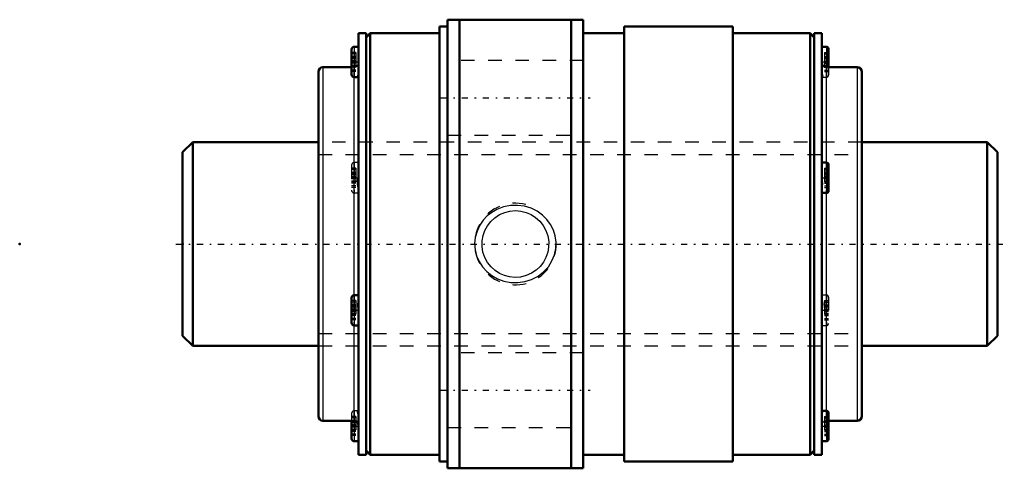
# Model space of a CAD drawing. Header units: millimetres. Extents: x -12 to 60.5, y -16.5 to 16.5.
import ezdxf

# ---------------------------------------------------------------- set-up
doc = ezdxf.new("R2010")
doc.units = ezdxf.units.MM
doc.linetypes.add('Center', pattern=[1.5, 0.45, -0.5, 0.05, -0.5])
doc.linetypes.add('Dashed', pattern=[2, 1, -1])
for name, color, linetype, lineweight in [('2d ConnectionPoints', 7, 'Continuous', 50), ('AM_0', 7, 'Continuous', 50), ('AM_4', 3, 'Continuous', 25), ('AM_5', 3, 'Continuous', 25), ('AM_7', 7, 'Center', 25), ('AM_9', 6, 'Dashed', 25)]:
    doc.layers.add(name, color=color, linetype=linetype, lineweight=lineweight)

# ---------------------------------------------------------------- blocks, each defined once
blk = doc.blocks.new('1_WTF1530_2ZZ_Nut_0_in_WTF1530_2ZZ_60LC7T_000_rev_4')
at = {"layer": 'AM_0'}
for p, q in [((18.9, 16), (18.9, -16)), ((19.5, 16), (18.9, 16)), ((29.5, 16.5), (19.5, 16.5)), ((19.5, 16.5), (19.5, -16.5)), ((20.383, 16.5), (20.383, -16.5)), ((28.617, 16.5), (28.617, -16.5)), ((29.5, 16.5), (29.5, -16.5)), ((32.5, 16), (32.5, -16)), ((40.5, 16), (32.5, 16)), ((40.5, 16), (40.5, -16)), ((12.94, 15.5), (12.94, -15.5)), ((13.5, 15.5), (12.94, 15.5)), ((13.8, 15.5), (13.5, 15.2)), ((13.5, 15.5), (13.5, -15.5)), ((13.8, 15.5), (13.8, -15.5)), ((18.9, 15.5), (13.8, 15.5)), ((32.5, 15.5), (29.5, 15.5)), ((46.2, 15.5), (40.5, 15.5)), ((46.2, 15.5), (46.2, -15.5)), ((46.5, 15.2), (46.2, 15.5)), ((46.5, 15.5), (46.5, -15.5)), ((47.06, 15.5), (46.5, 15.5)), ((47.06, 15.5), (47.06, -15.5)), ((12.94, 14.511), (12.64, 14.511)), ((47.41, 14.511), (47.06, 14.511)), ((12.44, 14.311), (12.44, 12.471)), ((47.56, 14.361), (47.56, 13)), ((10, 12.67), (10, -12.67)), ((12.44, 13), (10.33, 13)), ((49.67, 13), (47.39, 13)), ((50, 12.67), (50, -12.67)), ((12.64, 12.271), (12.915, 12.271)), ((47.41, 5.994), (47.06, 5.994)), ((47.56, 5.844), (47.56, 3.904)), ((47.06, 3.754), (47.41, 3.754)), ((12.44, -3.954), (12.44, -5.794)), ((12.94, -3.754), (12.64, -3.754)), ((12.64, -5.994), (12.94, -5.994)), ((47.41, -12.271), (47.086, -12.271)), ((10.33, -13), (12.61, -13)), ((12.44, -13), (12.44, -14.311)), ((47.56, -12.421), (47.56, -14.361)), ((47.56, -13), (49.67, -13)), ((12.64, -14.511), (12.94, -14.511)), ((13.5, -15.2), (13.8, -15.5)), ((46.2, -15.5), (46.5, -15.2)), ((47.06, -14.511), (47.41, -14.511)), ((12.94, -15.5), (13.5, -15.5)), ((13.8, -15.5), (18.9, -15.5)), ((29.5, -15.5), (32.5, -15.5)), ((40.5, -15.5), (46.2, -15.5)), ((46.5, -15.5), (47.06, -15.5)), ((18.9, -16), (19.5, -16)), ((19.5, -16.5), (29.5, -16.5)), ((32.5, -16), (40.5, -16))]:
    blk.add_line(p, q, dxfattribs=at)
for centre, radius, start, end in [((12.64, 14.311), 0.2, 90, 180), ((47.41, 14.361), 0.15, 360, 90), ((47.39, 13.33), 0.33, 180, 270), ((10.33, 12.67), 0.33, 90, 180), ((12.64, 12.471), 0.2, 180, 270), ((49.67, 12.67), 0.33, 360, 90), ((47.41, 5.844), 0.15, 360, 90), ((47.41, 3.904), 0.15, 270, 0), ((12.64, -3.954), 0.2, 90, 180), ((12.64, -5.794), 0.2, 180, 270), ((47.41, -12.421), 0.15, 360, 90), ((10.33, -12.67), 0.33, 180, 270), ((12.61, -13.33), 0.33, 360, 90), ((49.67, -12.67), 0.33, 270, 0), ((12.64, -14.311), 0.2, 180, 270), ((47.41, -14.361), 0.15, 270, 0)]:
    blk.add_arc(centre, radius, start, end, dxfattribs=at)
at = {"layer": 'AM_4'}
for p, q in [((12.64, 14.511), (12.64, 12.271)), ((47.41, 14.511), (47.41, 13)), ((10.33, 13), (10.33, -13)), ((47.39, 13), (47.39, 5.994)), ((49.67, 13), (49.67, -13)), ((12.61, 12.273), (12.61, -3.756)), ((47.41, 5.994), (47.41, 3.754)), ((47.39, 3.754), (47.39, -12.271)), ((12.64, -3.754), (12.64, -5.994)), ((12.61, -5.992), (12.61, -13)), ((47.41, -12.271), (47.41, -14.511)), ((12.64, -13.001), (12.64, -14.511))]:
    blk.add_line(p, q, dxfattribs=at)
at = {"layer": 'AM_5', "linetype": 'Dashed'}
blk.add_arc((24.5, 0), 3, 75, 15, dxfattribs=at)
at = {"layer": 'AM_7'}
for p, q in [((12.415, 13.391), (12.965, 13.391)), ((47.035, 13.391), (47.585, 13.391)), ((19, 10.75), (30, 10.75)), ((12.415, 4.874), (12.965, 4.874)), ((47.035, 4.874), (47.585, 4.874)), ((12.415, -4.874), (12.965, -4.874)), ((47.035, -4.874), (47.585, -4.874)), ((19, -10.75), (30, -10.75)), ((12.415, -13.391), (12.965, -13.391)), ((47.035, -13.391), (47.585, -13.391))]:
    blk.add_line(p, q, dxfattribs=at)
at = {"layer": 'AM_9'}
for p, q in [((12.74, 14.1), (12.44, 14.1)), ((12.74, 13.987), (12.44, 13.987)), ((12.74, 13.783), (12.44, 13.783)), ((12.74, 14.1), (12.74, 12.681)), ((47.26, 14.1), (47.56, 14.1)), ((47.26, 14.1), (47.26, 12.681)), ((47.26, 13.987), (47.56, 13.987)), ((47.26, 13.783), (47.56, 13.783)), ((12.74, 13.752), (12.44, 13.752)), ((12.74, 13.657), (12.44, 13.657)), ((12.44, 13.647), (12.74, 13.647)), ((12.74, 13.64), (12.44, 13.64)), ((12.74, 13.473), (12.44, 13.473)), ((12.74, 13.435), (12.44, 13.435)), ((12.74, 13.347), (12.44, 13.347)), ((12.74, 13.308), (12.44, 13.308)), ((12.74, 13.142), (12.44, 13.142)), ((12.74, 13.134), (12.44, 13.134)), ((12.74, 13.124), (12.44, 13.124)), ((29.5, 13.5), (19.5, 13.5)), ((47.26, 13.752), (47.56, 13.752)), ((47.26, 13.657), (47.56, 13.657)), ((47.26, 13.647), (47.56, 13.647)), ((47.26, 13.64), (47.56, 13.64)), ((47.26, 13.473), (47.56, 13.473)), ((47.26, 13.435), (47.56, 13.435)), ((47.26, 13.347), (47.56, 13.347)), ((47.26, 13.308), (47.56, 13.308)), ((47.26, 13.142), (47.56, 13.142)), ((47.56, 13.134), (47.26, 13.134)), ((47.26, 13.124), (47.56, 13.124)), ((12.74, 13.029), (12.44, 13.029)), ((12.61, 13), (12.44, 13)), ((12.74, 12.998), (12.44, 12.998)), ((12.74, 12.794), (12.44, 12.794)), ((12.74, 12.681), (12.44, 12.681)), ((12.61, 13), (12.61, 12.273)), ((47.26, 13.029), (47.56, 13.029)), ((47.26, 12.998), (47.56, 12.998)), ((47.26, 12.794), (47.56, 12.794)), ((47.26, 12.681), (47.56, 12.681)), ((47.41, 13), (47.41, 12.271)), ((47.56, 13), (47.56, 12.421)), ((47.086, 12.271), (47.41, 12.271)), ((19.5, 8), (29.5, 8)), ((50, 7.5), (10, 7.5)), ((12.94, 5.994), (12.64, 5.994)), ((12.64, 5.994), (12.64, 3.754)), ((47.39, 5.994), (47.39, 3.754)), ((12.44, 5.794), (12.44, 3.954)), ((12.74, 5.583), (12.44, 5.583)), ((12.74, 5.47), (12.44, 5.47)), ((12.74, 5.267), (12.44, 5.267)), ((12.74, 5.236), (12.44, 5.236)), ((12.74, 5.14), (12.44, 5.14)), ((12.44, 5.13), (12.74, 5.13)), ((12.74, 5.123), (12.44, 5.123)), ((12.74, 5.583), (12.74, 4.164)), ((47.26, 5.583), (47.56, 5.583)), ((47.26, 5.583), (47.26, 4.164)), ((47.26, 5.47), (47.56, 5.47)), ((47.26, 5.267), (47.56, 5.267)), ((47.26, 5.236), (47.56, 5.236)), ((47.26, 5.14), (47.56, 5.14)), ((47.26, 5.13), (47.56, 5.13)), ((47.26, 5.123), (47.56, 5.123)), ((12.74, 4.956), (12.44, 4.956)), ((12.74, 4.918), (12.44, 4.918)), ((12.74, 4.83), (12.44, 4.83)), ((12.74, 4.791), (12.44, 4.791)), ((12.74, 4.625), (12.44, 4.625)), ((12.74, 4.617), (12.44, 4.617)), ((12.74, 4.608), (12.44, 4.608)), ((12.74, 4.512), (12.44, 4.512)), ((12.74, 4.481), (12.44, 4.481)), ((47.26, 4.956), (47.56, 4.956)), ((47.26, 4.918), (47.56, 4.918)), ((47.26, 4.83), (47.56, 4.83)), ((47.26, 4.791), (47.56, 4.791)), ((47.26, 4.625), (47.56, 4.625)), ((47.56, 4.617), (47.26, 4.617)), ((47.26, 4.608), (47.56, 4.608)), ((47.26, 4.512), (47.56, 4.512)), ((47.26, 4.481), (47.56, 4.481)), ((12.74, 4.277), (12.44, 4.277)), ((12.74, 4.164), (12.44, 4.164)), ((12.64, 3.754), (12.94, 3.754)), ((47.26, 4.277), (47.56, 4.277)), ((47.26, 4.164), (47.56, 4.164)), ((12.74, -4.164), (12.44, -4.164)), ((12.74, -4.277), (12.44, -4.277)), ((12.61, -3.756), (12.61, -5.992)), ((12.74, -4.164), (12.74, -5.583)), ((47.41, -3.754), (47.06, -3.754)), ((47.26, -4.164), (47.56, -4.164)), ((47.26, -4.164), (47.26, -5.583)), ((47.26, -4.277), (47.56, -4.277)), ((47.41, -3.754), (47.41, -5.994)), ((47.56, -3.904), (47.56, -5.844)), ((12.74, -4.481), (12.44, -4.481)), ((12.74, -4.512), (12.44, -4.512)), ((12.74, -4.608), (12.44, -4.608)), ((12.44, -4.617), (12.74, -4.617)), ((12.74, -4.625), (12.44, -4.625)), ((12.74, -4.791), (12.44, -4.791)), ((12.74, -4.83), (12.44, -4.83)), ((12.74, -4.918), (12.44, -4.918)), ((12.74, -4.956), (12.44, -4.956)), ((47.26, -4.481), (47.56, -4.481)), ((47.26, -4.512), (47.56, -4.512)), ((47.26, -4.608), (47.56, -4.608)), ((47.26, -4.617), (47.56, -4.617)), ((47.26, -4.625), (47.56, -4.625)), ((47.26, -4.791), (47.56, -4.791)), ((47.26, -4.83), (47.56, -4.83)), ((47.26, -4.918), (47.56, -4.918)), ((47.26, -4.956), (47.56, -4.956)), ((12.74, -5.123), (12.44, -5.123)), ((12.74, -5.13), (12.44, -5.13)), ((12.74, -5.14), (12.44, -5.14)), ((12.74, -5.236), (12.44, -5.236)), ((12.74, -5.267), (12.44, -5.267)), ((12.74, -5.47), (12.44, -5.47)), ((12.74, -5.583), (12.44, -5.583)), ((47.26, -5.123), (47.56, -5.123)), ((47.56, -5.13), (47.26, -5.13)), ((47.26, -5.14), (47.56, -5.14)), ((47.26, -5.236), (47.56, -5.236)), ((47.26, -5.267), (47.56, -5.267)), ((47.26, -5.47), (47.56, -5.47)), ((47.26, -5.583), (47.56, -5.583)), ((47.06, -5.994), (47.41, -5.994)), ((10, -7.5), (50, -7.5)), ((29.5, -8), (19.5, -8)), ((12.64, -12.271), (12.64, -13.001)), ((12.915, -12.271), (12.64, -12.271)), ((47.39, -12.271), (47.39, -13)), ((12.44, -12.471), (12.44, -13)), ((12.74, -12.681), (12.44, -12.681)), ((12.74, -12.794), (12.44, -12.794)), ((12.74, -12.998), (12.44, -12.998)), ((12.74, -13.029), (12.44, -13.029)), ((12.74, -12.681), (12.74, -14.1)), ((47.26, -12.681), (47.56, -12.681)), ((47.26, -12.681), (47.26, -14.1)), ((47.26, -12.794), (47.56, -12.794)), ((47.26, -12.998), (47.56, -12.998)), ((47.26, -13.029), (47.56, -13.029)), ((47.39, -13), (47.56, -13)), ((12.74, -13.124), (12.44, -13.124)), ((12.44, -13.134), (12.74, -13.134)), ((12.74, -13.142), (12.44, -13.142)), ((12.74, -13.308), (12.44, -13.308)), ((12.74, -13.347), (12.44, -13.347)), ((12.74, -13.435), (12.44, -13.435)), ((12.74, -13.473), (12.44, -13.473)), ((12.74, -13.64), (12.44, -13.64)), ((12.74, -13.647), (12.44, -13.647)), ((12.74, -13.657), (12.44, -13.657)), ((12.74, -13.752), (12.44, -13.752)), ((19.5, -13.5), (29.5, -13.5)), ((47.26, -13.124), (47.56, -13.124)), ((47.26, -13.134), (47.56, -13.134)), ((47.26, -13.142), (47.56, -13.142)), ((47.26, -13.308), (47.56, -13.308)), ((47.26, -13.347), (47.56, -13.347)), ((47.26, -13.435), (47.56, -13.435)), ((47.26, -13.473), (47.56, -13.473)), ((47.26, -13.64), (47.56, -13.64)), ((47.56, -13.647), (47.26, -13.647)), ((47.26, -13.657), (47.56, -13.657)), ((47.26, -13.752), (47.56, -13.752)), ((12.74, -13.783), (12.44, -13.783)), ((12.74, -13.987), (12.44, -13.987)), ((12.74, -14.1), (12.44, -14.1)), ((47.26, -13.783), (47.56, -13.783)), ((47.26, -13.987), (47.56, -13.987)), ((47.26, -14.1), (47.56, -14.1))]:
    blk.add_line(p, q, dxfattribs=at)
for points in [[(12.94, 12.724), (12.938, 12.676), (12.92, 12.556), (12.894, 12.453), (12.875, 12.368), (12.876, 12.307), (12.894, 12.278), (12.915, 12.271)], [(47.06, 12.724), (47.08, 12.554), (47.108, 12.445), (47.126, 12.358), (47.122, 12.303), (47.099, 12.274), (47.085, 12.271)], [(12.94, 3.974), (12.938, 4.011), (12.92, 4.127), (12.894, 4.261), (12.875, 4.416), (12.876, 4.591), (12.894, 4.742), (12.918, 4.898), (12.94, 5.135)], [(47.06, 3.974), (47.08, 4.129), (47.108, 4.276), (47.126, 4.44), (47.121, 4.611), (47.099, 4.789), (47.074, 4.948), (47.06, 5.107), (47.06, 5.135)], [(22.433, 2.062), (22.134, 1.748), (21.885, 1.394), (21.675, 0.955), (21.544, 0.487), (21.5, 0.025), (21.536, -0.437), (21.646, -0.876), (21.826, -1.29), (22.076, -1.676), (22.385, -2.018), (22.761, -2.318), (23.181, -2.556), (23.656, -2.731), (24.153, -2.828), (24.676, -2.841), (25.194, -2.769), (25.697, -2.609), (26.166, -2.367), (26.578, -2.052), (26.929, -1.67), (27.195, -1.249), (27.382, -0.788), (27.48, -0.328), (27.496, 0.143), (27.434, 0.592), (27.298, 1.025), (27.092, 1.431), (26.824, 1.799), (26.486, 2.132), (26.1, 2.407), (25.653, 2.627), (25.175, 2.773), (24.661, 2.842), (24.142, 2.826), (23.625, 2.722), (23.132, 2.533), (22.766, 2.322), (22.433, 2.062)], [(24.5, 2.459), (24.9, 2.425), (25.289, 2.329), (25.654, 2.171), (25.988, 1.957), (26.292, 1.683), (26.546, 1.363), (26.749, 0.993), (26.886, 0.593), (26.951, 0.188), (26.948, -0.223), (26.881, -0.612), (26.753, -0.983), (26.566, -1.333), (26.326, -1.647), (26.024, -1.929), (25.679, -2.157), (25.294, -2.327), (24.883, -2.428), (24.479, -2.458), (24.075, -2.422), (23.697, -2.323), (23.34, -2.168), (23.005, -1.951), (22.709, -1.684), (22.449, -1.356), (22.249, -0.988), (22.114, -0.592), (22.048, -0.178), (22.052, 0.223), (22.12, 0.618), (22.249, 0.989), (22.435, 1.334), (22.681, 1.654), (22.976, 1.929), (23.327, 2.16), (23.713, 2.329), (24.101, 2.426), (24.5, 2.459)], [(12.94, -3.974), (12.938, -4.011), (12.92, -4.128), (12.894, -4.261), (12.875, -4.42), (12.876, -4.591), (12.894, -4.743), (12.918, -4.898), (12.94, -5.135)], [(47.06, -3.974), (47.08, -4.129), (47.108, -4.274), (47.126, -4.44), (47.122, -4.608), (47.099, -4.789), (47.075, -4.947), (47.06, -5.107), (47.06, -5.135)], [(12.94, -12.724), (12.938, -12.676), (12.92, -12.556), (12.894, -12.453), (12.875, -12.368), (12.876, -12.307), (12.894, -12.278), (12.915, -12.271)], [(47.06, -12.724), (47.08, -12.554), (47.108, -12.445), (47.126, -12.358), (47.122, -12.303), (47.099, -12.274), (47.085, -12.271)]]:
    blk.add_lwpolyline(points, dxfattribs=at)
for centre, radius, start, end in [((12.61, 13.33), 0.33, 270, 0), ((47.41, 12.421), 0.15, 270, 0), ((12.64, 5.794), 0.2, 90, 180), ((12.64, 3.954), 0.2, 180, 270), ((47.41, -3.904), 0.15, 360, 90), ((47.41, -5.844), 0.15, 270, 0), ((12.64, -12.471), 0.2, 90, 180), ((47.39, -13.33), 0.33, 90, 180)]:
    blk.add_arc(centre, radius, start, end, dxfattribs=at)
blk = doc.blocks.new('2_WTF1530_20ZZ0_Shaft_0_in_WTF1530_2ZZ_60LC7T_000_rev_4')
at = {"layer": 'AM_0'}
for p, q in [((0.75, 7.5), (0, 6.75)), ((0.75, 7.5), (0.75, -7.5)), ((10, 7.5), (0.75, 7.5)), ((59.25, 7.5), (50, 7.5)), ((59.25, 7.5), (59.25, -7.5)), ((60, 6.75), (59.25, 7.5)), ((0, 6.75), (0, -6.75)), ((60, 6.75), (60, -6.75)), ((0, -6.75), (0.75, -7.5)), ((59.25, -7.5), (60, -6.75)), ((0.75, -7.5), (10, -7.5)), ((50, -7.5), (59.25, -7.5))]:
    blk.add_line(p, q, dxfattribs=at)
at = {"layer": 'AM_5', "linetype": 'Dashed'}
for p, q in [((10, 6.58), (50, 6.58)), ((10, -6.58), (50, -6.58))]:
    blk.add_line(p, q, dxfattribs=at)
at = {"layer": 'AM_7'}
blk.add_line((-0.5, 0), (60.5, 0), dxfattribs=at)
at = {"layer": 'AM_9'}
for p, q in [((50, 7.5), (10, 7.5)), ((10, -7.5), (50, -7.5))]:
    blk.add_line(p, q, dxfattribs=at)

msp = doc.modelspace()

# ---------------------------------------------------------------- linework, layer by layer
at = {"layer": '2d ConnectionPoints'}
for p in [(-12, 0), (0, 0), (60, 0)]:
    msp.add_point(p, dxfattribs=at)

# ---------------------------------------------------------------- block references
for name in ['1_WTF1530_2ZZ_Nut_0_in_WTF1530_2ZZ_60LC7T_000_rev_4', '2_WTF1530_20ZZ0_Shaft_0_in_WTF1530_2ZZ_60LC7T_000_rev_4']:
    msp.add_blockref(name, (0, 0))

doc.saveas('drawing.dxf')
